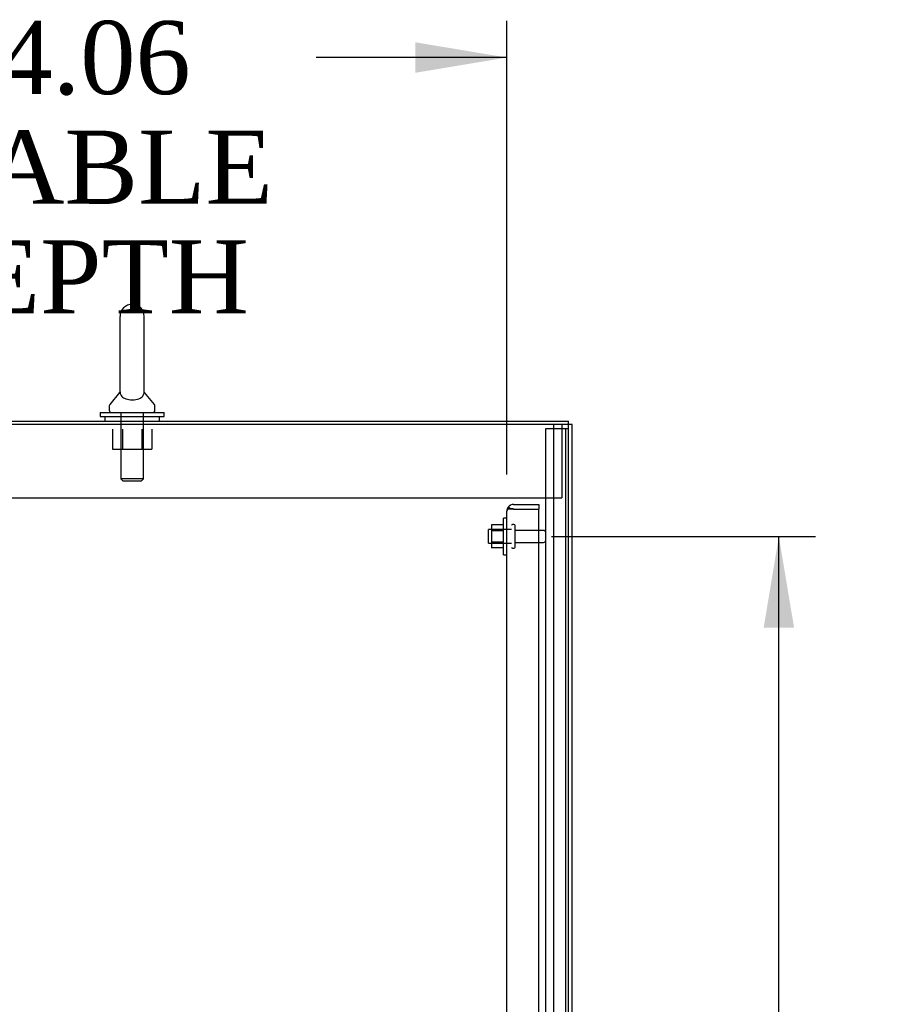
# Model space of a CAD drawing. Header units: inches. Extents: x 2 to 538, y -2 to 358.
# Tile 28 of 43: x 256 to 280, y 205 to 232. Entities that reach past the tile are written whole.
import ezdxf
from ezdxf.enums import TextEntityAlignment as Align
from ezdxf.lldxf.tags import DXFTag

# ---------------------------------------------------------------- set-up
doc = ezdxf.new("R2010")
doc.units = ezdxf.units.IN
doc.header["$MEASUREMENT"] = 0
for name, color, linetype in [('COM43135', 7, 'Continuous'), ('COM50677-1', 7, 'Continuous'), ('COM55605-2', 7, 'Continuous'), ('COM55738-23', 7, 'Continuous'), ('COM70112-4', 7, 'Continuous'), ('COM71182-2', 7, 'Continuous'), ('Default', 7, 'Continuous'), ('NTS166105', 7, 'Continuous'), ('NTS18024', 7, 'Continuous'), ('SCS86415', 7, 'Continuous'), ('STD26089', 7, 'Continuous'), ('WAF25059', 7, 'Continuous'), ('WAF25377', 7, 'Continuous'), ('WAM254785', 7, 'Continuous')]:
    doc.layers.add(name, color=color, linetype=linetype)
doc.styles.add('SEACAD_Times_New_Roman', font='times.ttf')
tags = doc.linetypes.add('HIDDEN2', pattern=[0.1875, 0.125, -0.0625]).pattern_tags.tags
tags[6:7] = [DXFTag(74, 4), DXFTag(75, 0), DXFTag(340, '0'), DXFTag(46, 0.0), DXFTag(50, 0.0), DXFTag(44, 0.0), DXFTag(45, 0.0)]
tags[4:5] = [DXFTag(74, 4), DXFTag(75, 0), DXFTag(340, '0'), DXFTag(46, 0.0), DXFTag(50, 0.0), DXFTag(44, 0.0), DXFTag(45, 0.0)]
doc.dimstyles.new('HAMMOND_(STH_-_540x360)', dxfattribs={"dimtxt": 2, "dimasz": 2.5, "dimexe": 1, "dimexo": 1, "dimgap": 0.5, "dimtad": 0, "dimtih": 1, "dimtoh": 1, "dimzin": 0, "dimdsep": 46, "dimtxsty": 'SEACAD_Times_New_Roman', "dimblk1": '_SE_FILLED', "dimblk2": '_SE_FILLED', "dimsah": 1, "dimcen": 1, "dimadec": 0, "dimazin": 0, "dimtfac": 0.8, "dimtofl": 0, "dimtmove": 0, "dimatfit": 3, "dimfxl": 0, "dimtolj": 1, "dimtzin": 0, "dimarcsym": 0})

# ---------------------------------------------------------------- blocks, each defined once
blk = doc.blocks.new('SE2')
at = {"layer": 'COM43135', "color": 7, "linetype": 'HIDDEN2'}
for p, q in [((269.066, 219.061), (269.756, 219.061)), ((269.756, 219.061), (269.756, 218.936)), ((268.881, 218.876), (268.881, 218.877)), ((268.881, 218.877), (268.881, 218.877)), ((268.881, 218.877), (268.881, 218.877)), ((268.881, 151.246), (268.881, 218.876)), ((268.984, 218.937), (268.917, 218.986)), ((269.066, 218.936), (268.917, 218.936)), ((269.066, 218.937), (268.984, 218.937)), ((269.066, 218.937), (269.066, 218.936)), ((269.066, 218.936), (269.756, 218.936)), ((269.066, 218.936), (269.756, 218.936)), ((269.756, 151.186), (269.756, 218.936))]:
    blk.add_line(p, q, dxfattribs=at)
for start, end in [(90, 143.806), (143.806, 179.8792), (179.9411, 180)]:
    blk.add_arc((269.066, 218.876), 0.185, start, end, dxfattribs=at)
blk.add_open_spline([(268.917, 218.936), (268.906, 218.926), (268.897, 218.916), (268.888, 218.901), (268.885, 218.896), (268.882, 218.887), (268.881, 218.882), (268.881, 218.877)], degree=3, knots=[0, 0, 0, 0, 0.5, 0.5, 0.75, 0.75, 1, 1, 1, 1], dxfattribs=at)
at = {"layer": 'COM50677-1', "color": 7, "linetype": 'HIDDEN2'}
for p, q in [((270.381, 221.246), (270.381, 221.061)), ((270.381, 221.061), (270.381, 219.246)), ((246.881, 219.246), (270.381, 219.246))]:
    blk.add_line(p, q, dxfattribs=at)
at = {"layer": 'COM55605-2', "color": 7, "linetype": 'HIDDEN2'}
blk.add_line((270.163, 149.311), (270.163, 221.246), dxfattribs=at)
at = {"layer": 'COM55605-2', "color": 7, "linetype": 'Continuous'}
for p, q in [((270.663, 221.246), (270.568, 221.246)), ((270.663, 149.311), (270.663, 221.246))]:
    blk.add_line(p, q, dxfattribs=at)
at = {"layer": 'COM55738-23', "color": 7, "linetype": 'HIDDEN2'}
for p, q in [((269.943, 149.393), (269.943, 221.143)), ((269.943, 221.143), (270.131, 221.143)), ((270.131, 221.143), (270.381, 221.143)), ((270.381, 221.143), (270.496, 221.143)), ((270.496, 149.393), (270.496, 221.143)), ((270.496, 221.143), (270.568, 221.143))]:
    blk.add_line(p, q, dxfattribs=at)
at = {"layer": 'COM70112-4', "color": 7, "linetype": 'Continuous'}
for p in [(246.118, 221.341), (270.568, 221.246)]:
    blk.add_line(p, (270.568, 221.341), dxfattribs=at)
at = {"layer": 'COM71182-2', "color": 7, "linetype": 'Continuous'}
for p, q in [((270.568, 221.246), (246.07, 221.246)), ((270.568, 149.311), (270.568, 221.246))]:
    blk.add_line(p, q, dxfattribs=at)
at = {"layer": 'NTS166105', "color": 7, "linetype": 'HIDDEN2'}
for p, q in [((268.465, 218.502), (268.465, 218.34)), ((268.785, 218.502), (268.465, 218.502)), ((268.465, 218.34), (268.465, 218.031)), ((268.785, 218.34), (268.465, 218.34)), ((268.465, 218.031), (268.465, 217.871)), ((268.785, 218.031), (268.465, 218.031)), ((268.785, 217.871), (268.465, 217.871))]:
    blk.add_line(p, q, dxfattribs=at)
at = {"layer": 'NTS18024', "color": 7, "linetype": 'HIDDEN2'}
for p, q in [((258.093, 221.121), (258.093, 220.576)), ((258.368, 221.121), (258.368, 220.576)), ((258.894, 221.121), (258.894, 220.576)), ((259.166, 221.121), (259.166, 220.576)), ((258.093, 220.576), (258.368, 220.576)), ((258.368, 220.576), (258.894, 220.576)), ((258.894, 220.576), (259.166, 220.576))]:
    blk.add_line(p, q, dxfattribs=at)
at = {"layer": 'SCS86415', "color": 7, "linetype": 'Continuous'}
for p, q in [((258.299, 224.206), (258.299, 222.135)), ((258.962, 222.135), (258.962, 224.206)), ((258.29, 222.126), (258.019, 221.799)), ((259.242, 221.799), (258.971, 222.126)), ((258.006, 221.761), (258.006, 221.641)), ((259.256, 221.641), (259.256, 221.761))]:
    blk.add_line(p, q, dxfattribs=at)
at = {"layer": 'SCS86415', "color": 7, "linetype": 'HIDDEN2'}
for p, q in [((258.319, 221.581), (258.319, 219.766)), ((258.943, 219.766), (258.943, 221.581)), ((258.943, 219.766), (258.319, 219.766)), ((258.319, 219.766), (258.379, 219.706)), ((258.379, 219.706), (258.883, 219.706)), ((258.883, 219.706), (258.943, 219.766))]:
    blk.add_line(p, q, dxfattribs=at)
at = {"layer": 'SCS86415', "color": 7, "linetype": 'Continuous'}
for centre, radius, start, end in [((258.631, 224.206), 0.331, 0, 180), ((258.066, 221.761), 0.06, 140.3214, 180), ((259.196, 221.761), 0.06, 0, 39.6786), ((258.066, 221.641), 0.06, 180, 270), ((259.196, 221.641), 0.06, 270, 0)]:
    blk.add_arc(centre, radius, start, end, dxfattribs=at)
blk.add_open_spline([(258.3, 222.145), (258.299, 222.141), (258.299, 222.121), (258.31, 222.073), (258.323, 222.045), (258.372, 221.992), (258.409, 221.968), (258.511, 221.932), (258.574, 221.922), (258.704, 221.924), (258.767, 221.936), (258.863, 221.974), (258.898, 222), (258.943, 222.053), (258.954, 222.081), (258.963, 222.124), (258.962, 222.14), (258.962, 222.145)], degree=3, knots=[0.1928753, 0.1928753, 0.1928753, 0.1928753, 0.25, 0.25, 0.3125, 0.3125, 0.375, 0.375, 0.4375, 0.4375, 0.5, 0.5, 0.5625, 0.5625, 0.625, 0.625, 0.6749972, 0.6749972, 0.6749972, 0.6749972], dxfattribs=at)
at = {"layer": 'STD26089', "color": 7, "linetype": 'HIDDEN2'}
for p, q in [((269.076, 218.511), (269.036, 218.511)), ((269.106, 217.891), (269.106, 218.481)), ((268.381, 217.999), (268.381, 218.374)), ((269.006, 218.374), (268.381, 218.374)), ((269.883, 218.352), (269.106, 218.352)), ((268.381, 217.999), (269.006, 217.999)), ((269.106, 218.02), (269.883, 218.02)), ((269.036, 217.861), (269.076, 217.861))]:
    blk.add_line(p, q, dxfattribs=at)
for centre, radius, start, end in [((269.036, 218.481), 0.03, 90, 180), ((269.076, 218.481), 0.03, 0, 90), ((269.883, 218.292), 0.06, 0, 90), ((269.883, 218.08), 0.06, 270, 0), ((269.036, 217.891), 0.03, 180, 270), ((269.076, 217.891), 0.03, 270, 0)]:
    blk.add_arc(centre, radius, start, end, dxfattribs=at)
at = {"layer": 'WAF25059', "color": 7, "linetype": 'HIDDEN2'}
for p, q in [((268.785, 217.686), (268.785, 218.686)), ((268.881, 218.686), (268.785, 218.686)), ((268.785, 217.686), (268.881, 217.686))]:
    blk.add_line(p, q, dxfattribs=at)
at = {"layer": 'WAF25377', "color": 7, "linetype": 'Continuous'}
for p, q in [((257.756, 221.581), (259.506, 221.581)), ((257.756, 221.581), (257.756, 221.466)), ((257.756, 221.466), (259.506, 221.466)), ((259.506, 221.466), (259.506, 221.581))]:
    blk.add_line(p, q, dxfattribs=at)
at = {"layer": 'WAM254785', "color": 7, "linetype": 'Continuous'}
for p, q in [((257.881, 221.466), (257.881, 221.341)), ((259.381, 221.341), (259.381, 221.466))]:
    blk.add_line(p, q, dxfattribs=at)
blk = doc.blocks.new('DMBLK3136')
at = {"layer": 'Default', "linetype": 'Continuous'}
for points in [[(276.738, 215.686), (276.321, 218.186), (275.905, 215.686)], [(276.738, 187.561), (275.905, 187.561), (276.321, 185.061)]]:
    blk.add_hatch(color=7, dxfattribs=at).paths.add_polyline_path(points)
at = {"layer": 'Default', "color": 7, "linetype": 'Continuous'}
for p, q in [((270.106, 218.186), (277.321, 218.186)), ((276.321, 203.324), (276.321, 218.186)), ((276.321, 185.061), (276.321, 200.624)), ((270.106, 185.061), (277.321, 185.061))]:
    blk.add_line(p, q, dxfattribs=at)
at = {"layer": 'Default', "color": 7, "linetype": 'Continuous', "style": 'SEACAD_Times_New_Roman'}
blk.add_text('33.13', height=2, dxfattribs=at).set_placement((272.909, 202.624), align=Align.TOP_LEFT)
blk = doc.blocks.new('_SE_FILLED')
at = {"color": 0}
blk.add_line((0, 0), (-1, 0), dxfattribs=at)
blk.add_solid([(0, 0), (-1, -0.1665), (-1, 0.1665), (0, 0)], dxfattribs=at)
blk = doc.blocks.new('DMBLK3137')
at = {"layer": 'Default', "linetype": 'Continuous'}
for points in [[(247.318, 231.705), (244.818, 231.289), (247.318, 230.872)], [(266.381, 231.705), (266.381, 230.872), (268.881, 231.289)]]:
    blk.add_hatch(color=7, dxfattribs=at).paths.add_polyline_path(points)
at = {"layer": 'Default', "color": 7, "linetype": 'Continuous'}
for p, q in [((244.818, 221.583), (244.818, 232.289)), ((268.881, 219.876), (268.881, 232.289)), ((250.036, 231.289), (244.818, 231.289)), ((268.881, 231.289), (263.663, 231.289))]:
    blk.add_line(p, q, dxfattribs=at)
at = {"layer": 'Default', "color": 7, "linetype": 'Continuous', "style": 'SEACAD_Times_New_Roman'}
for s, p in [('24.06', (253.437, 232.289)), ('USABLE ', (250.736, 229.289)), ('DEPTH', (252.087, 226.289))]:
    blk.add_text(s, height=2, dxfattribs=at).set_placement(p, align=Align.TOP_LEFT)

msp = doc.modelspace()

# ---------------------------------------------------------------- block references
at = {"layer": 'Default'}
msp.add_blockref('SE2', (0, 0), dxfattribs=at)

# ---------------------------------------------------------------- dimensions: what is measured, and where the dimension line sits
at = {"layer": 'Default', "color": 7, "linetype": 'Continuous'}
dim = msp.add_linear_dim(base=(244.818, 231.289), p1=(268.881, 218.876), p2=(244.818, 220.583), text='\\A1;<>\\PUSABLE \\XDEPTH', dimstyle='HAMMOND_(STH_-_540x360)', dxfattribs=at)
dim.commit()
dim.dimension.update_dxf_attribs({"geometry": 'DMBLK3137', "text_midpoint": (256.85, 231.289), "dimtype": 160})
dim = msp.add_linear_dim(base=(276.321226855, 185.061415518), p1=(269.106404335, 185.061415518), p2=(269.106404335, 218.186415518), angle=90, text='\\A1;<>', dimstyle='HAMMOND_(STH_-_540x360)', dxfattribs=at)
dim.commit()
dim.dimension.update_dxf_attribs({"geometry": 'DMBLK3136', "text_midpoint": (276.321226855, 201.623915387), "dimtype": 161})

doc.saveas('drawing.dxf')
